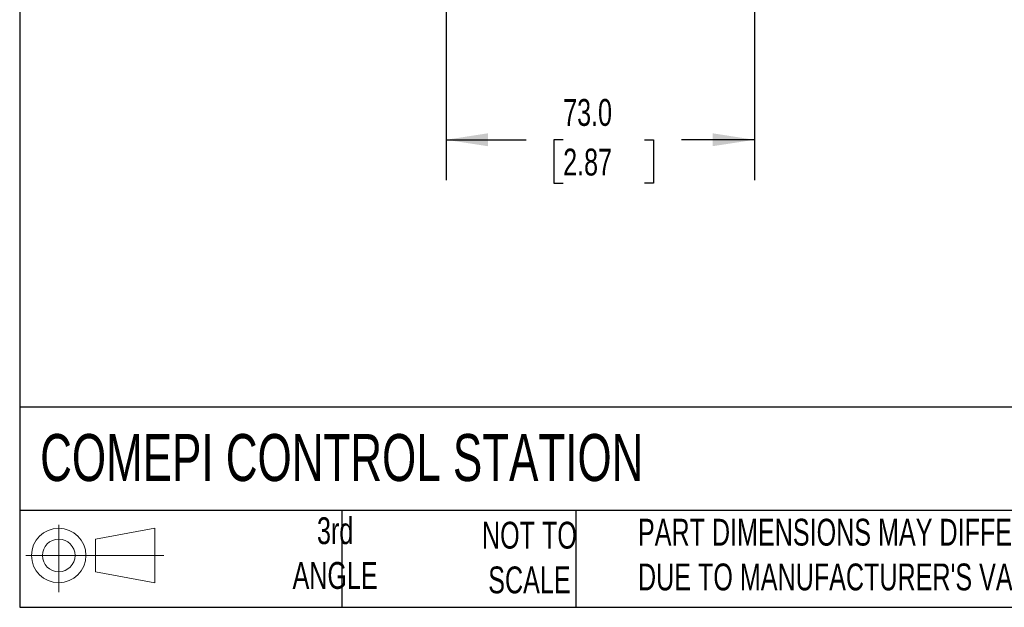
# Model space of a CAD drawing. Header units: millimetres. Extents: x 19 to 819, y 19 to 629.
# Tile 1 of 11: x 19 to 252, y 19 to 158. Entities that reach past the tile are written whole.
import ezdxf

# ---------------------------------------------------------------- set-up
doc = ezdxf.new("R2010")
doc.units = ezdxf.units.MM
doc.header["$LTSCALE"] = 3
doc.linetypes.add('SLD-Solid', pattern=[0])
doc.layers.add('DIMENSIONS', color=140, linetype='SLD-Solid', lineweight=25)
doc.layers.add('TEXT', color=140, linetype='SLD-Solid', lineweight=25)
doc.layers.add('SLD-DEFPOINTS', color=7, linetype='Continuous')
doc.styles.add('SLDTEXTSTYLE0', font='TXT', dxfattribs={"width": 0.7})
doc.dimstyles.new('SLDDIMSTYLE1', dxfattribs={"dimtxt": 6.474023, "dimasz": 9.906, "dimexe": 0, "dimexo": 0.0625, "dimgap": 1.618506, "dimtad": 0, "dimtih": 1, "dimtoh": 1, "dimrnd": 1e-09, "dimzin": 4, "dimdsep": 46, "dimtxsty": 'SLDTEXTSTYLE0', "dimsah": 1, "dimcen": 0.09, "dimadec": 0, "dimazin": 1, "dimtfac": 1, "dimtofl": 0, "dimtmove": 0, "dimatfit": 3, "dimfxl": 0, "dimfrac": 2, "dimtolj": 1, "dimtzin": 12, "dimarcsym": 0})

# ---------------------------------------------------------------- blocks, each defined once
blk = doc.blocks.new('Block11')
at = {"color": 7, "linetype": 'SLD-Solid', "lineweight": 18}
for p, q in [((7.77, 15.93), (7.77, 0)), ((16.44, 12.5), (30.53, 15.1)), ((30.53, 15.1), (30.53, 2.19)), ((16.44, 4.79), (16.44, 12.5)), ((0, 8.65), (32.62, 8.65)), ((16.44, 4.79), (30.53, 2.19))]:
    blk.add_line(p, q, dxfattribs=at)
for radius in [6.45, 3.86]:
    blk.add_circle((7.77, 8.65), radius, dxfattribs=at)
blk = doc.blocks.new('Block12')
at = {"layer": 'SLD-DEFPOINTS'}
blk.add_blockref('Block11', (0, 0), dxfattribs=at)
blk = doc.blocks.new('_D_2')
at = {"layer": 'DIMENSIONS'}
for p, q in [((119.93, 227.98), (119.93, 120.12)), ((192.93, 227.98), (192.93, 120.12)), ((119.93, 129.64), (138.88, 129.64)), ((147.65, 129.64), (145.48, 129.64)), ((145.48, 129.64), (145.48, 119.35)), ((166.89, 129.64), (169.06, 129.64)), ((169.06, 129.64), (169.06, 119.35)), ((192.93, 129.64), (175.66, 129.64)), ((145.48, 119.35), (147.65, 119.35)), ((169.06, 119.35), (166.89, 119.35))]:
    blk.add_line(p, q, dxfattribs=at)
for points in [[(119.93, 129.64), (129.83, 128.12), (129.83, 131.17)], [(192.93, 129.64), (183.02, 131.17), (183.02, 128.12)]]:
    blk.add_solid(points, dxfattribs=at)
at = {"layer": 'DIMENSIONS', "char_height": 6.35, "attachment_point": 1, "style": 'SLDTEXTSTYLE0'}
for s, insert in [('73.0', (147.65, 139.28)), ('2.87', (147.65, 127.54))]:
    blk.add_mtext(s, dxfattribs=dict(at, insert=insert))

msp = doc.modelspace()

# ---------------------------------------------------------------- linework, layer by layer
at = {"layer": 'TEXT'}
for p, q in [((19.05, 628.65), (19.05, 19.05)), ((819.15, 66.378), (19.05, 66.378)), ((819.15, 41.91), (19.05, 41.91)), ((95.25, 41.91), (95.25, 19.05)), ((150.635, 41.91), (150.635, 19.05)), ((19.05, 19.05), (819.15, 19.05))]:
    msp.add_line(p, q, dxfattribs=at)

# ---------------------------------------------------------------- block references
at = {"layer": 'SLD-DEFPOINTS'}
msp.add_blockref('Block12', (20.514, 22.662), dxfattribs=at)

# ---------------------------------------------------------------- texts
at = {"layer": 'TEXT', "style": 'SLDTEXTSTYLE0'}
for s, insert, char_height, attachment_point in [('COMEPI CONTROL STATION', (23.897, 60.032), 11.1125, 1), ('3rd^JANGLE', (93.698, 40.346), 6.35, 2), ("PART DIMENSIONS MAY DIFFER SLIGHTLY ^JDUE TO MANUFACTURER'S VARIANCES", (165.358, 39.991), 6.35, 1), ('NOT TO^JSCALE', (139.668, 39.287), 6.35, 2)]:
    msp.add_mtext(s, dxfattribs=dict(at, insert=insert, char_height=char_height, attachment_point=attachment_point))

# ---------------------------------------------------------------- dimensions: what is measured, and where the dimension line sits
at = {"layer": 'DIMENSIONS'}
dim = msp.add_linear_dim(base=(192.929, 129.643), p1=(119.929, 231.79), p2=(192.929, 231.79), angle=0, dimstyle='SLDDIMSTYLE1', dxfattribs=at)
dim.commit()
dim.dimension.update_dxf_attribs({"geometry": '_D_2', "text_midpoint": (157.27, 129.643), "dimtype": 160})

doc.saveas('drawing.dxf')
